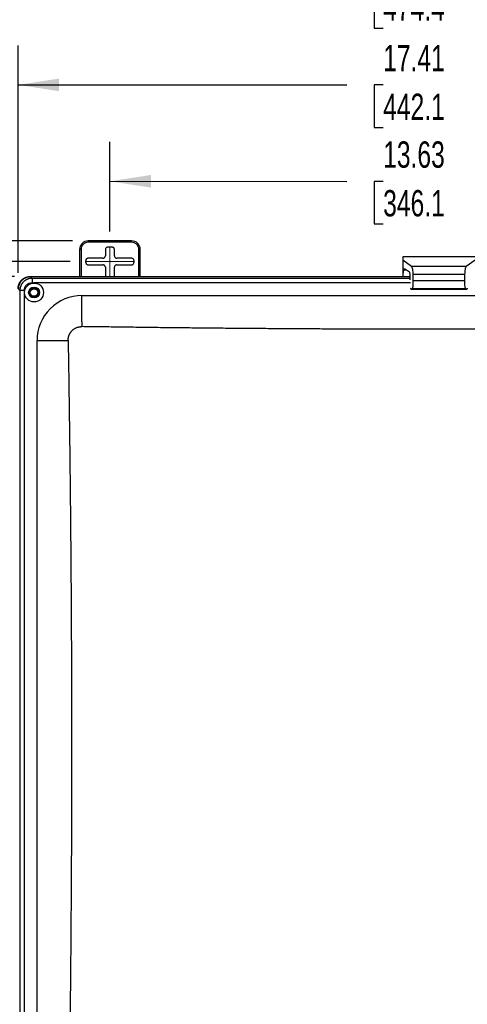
# Model space of a CAD drawing. Header units: inches. Extents: x 1.6 to 69.9, y 1.6 to 53.6.
# Tile 16 of 25: x 15 to 24.2, y 14.9 to 35.1. Entities that reach past the tile are written whole.
import ezdxf

# ---------------------------------------------------------------- set-up
doc = ezdxf.new("R2010")
doc.units = ezdxf.units.IN
doc.header["$LTSCALE"] = 6.5
doc.header["$MEASUREMENT"] = 0
doc.linetypes.add('CENTERX2', pattern=[0.8, 0.5, -0.1, 0.1, -0.1])
doc.layers.add('DIMENSIONS', color=140, linetype='Continuous', lineweight=25)
doc.styles.add('SLDTEXTSTYLE0', font='TXT', dxfattribs={"width": 0.7})
doc.dimstyles.new('SLDDIMSTYLE0', dxfattribs={"dimtxt": 0.552246, "dimasz": 0.845, "dimexe": 0, "dimexo": 0.0625, "dimgap": 0.138062, "dimtad": 0, "dimtih": 1, "dimtoh": 1, "dimrnd": 1e-09, "dimzin": 12, "dimdsep": 46, "dimtxsty": 'SLDTEXTSTYLE0', "dimsah": 1, "dimcen": 0.09, "dimadec": 0, "dimazin": 3, "dimtfac": 1, "dimtofl": 0, "dimtmove": 0, "dimatfit": 3, "dimfxl": 0, "dimfrac": 2, "dimtolj": 1, "dimtzin": 12, "dimarcsym": 0})

# ---------------------------------------------------------------- blocks, each defined once
blk = doc.blocks.new('_D_4')
at = {"layer": 'DIMENSIONS'}
for p, q in [((16.853, 30.75), (16.853, 32.594)), ((30.478, 30.75), (30.478, 32.594)), ((16.853, 31.782), (21.73, 31.781)), ((22.478, 31.781), (22.293, 31.781)), ((22.293, 31.781), (22.293, 30.904)), ((24.579, 31.781), (24.764, 31.781)), ((24.764, 31.781), (24.764, 30.904)), ((30.478, 31.781), (25.327, 31.781)), ((22.293, 30.904), (22.478, 30.904)), ((24.764, 30.904), (24.579, 30.904))]:
    blk.add_line(p, q, dxfattribs=at)
for points in [[(16.853, 31.782), (17.698, 31.652), (17.698, 31.912)], [(30.478, 31.781), (29.633, 31.911), (29.633, 31.651)]]:
    blk.add_solid(points, dxfattribs=at)
at = {"layer": 'DIMENSIONS', "char_height": 0.5417, "attachment_point": 1, "style": 'SLDTEXTSTYLE0'}
for s, insert in [('13.63', (22.478, 32.603)), ('346.1', (22.478, 31.602))]:
    blk.add_mtext(s, dxfattribs=dict(at, insert=insert))
blk = doc.blocks.new('_D_5')
at = {"layer": 'DIMENSIONS'}
for p, q in [((14.314, 29.128), (14.315, 36.62)), ((32.99, 20.444), (32.991, 36.62)), ((14.314, 35.808), (21.73, 35.807)), ((22.478, 35.807), (22.293, 35.807)), ((22.293, 35.807), (22.293, 34.93)), ((24.579, 35.807), (24.764, 35.807)), ((24.764, 35.807), (24.764, 34.93)), ((32.991, 35.807), (25.327, 35.807)), ((22.293, 34.93), (22.478, 34.93)), ((24.764, 34.93), (24.579, 34.93))]:
    blk.add_line(p, q, dxfattribs=at)
for points in [[(14.314, 35.808), (15.159, 35.678), (15.159, 35.938)], [(32.991, 35.807), (32.146, 35.937), (32.146, 35.677)]]:
    blk.add_solid(points, dxfattribs=at)
at = {"layer": 'DIMENSIONS', "char_height": 0.5417, "attachment_point": 1, "style": 'SLDTEXTSTYLE0'}
for s, insert in [('18.68', (22.478, 36.629)), ('474.4', (22.478, 35.628))]:
    blk.add_mtext(s, dxfattribs=dict(at, insert=insert))
blk = doc.blocks.new('_D_6')
at = {"layer": 'DIMENSIONS'}
for p, q in [((16.034, 30.132), (7.871, 30.132)), ((8.683, 30.132), (8.683, 21.65)), ((7.633, 20.649), (7.448, 20.649)), ((7.448, 20.649), (7.448, 19.771)), ((9.734, 20.649), (9.919, 20.649)), ((9.919, 20.649), (9.919, 19.771)), ((7.448, 19.771), (7.633, 19.771)), ((8.683, 10.107), (8.683, 19.648)), ((9.919, 19.771), (9.734, 19.771)), ((16.034, 10.107), (7.871, 10.107))]:
    blk.add_line(p, q, dxfattribs=at)
for points in [[(8.683, 30.132), (8.553, 29.287), (8.813, 29.287)], [(8.683, 10.107), (8.813, 10.952), (8.553, 10.952)]]:
    blk.add_solid(points, dxfattribs=at)
at = {"layer": 'DIMENSIONS', "char_height": 0.5417, "attachment_point": 1, "style": 'SLDTEXTSTYLE0'}
for s, insert in [('20.02', (7.633, 21.471)), ('508.6', (7.633, 20.47))]:
    blk.add_mtext(s, dxfattribs=dict(at, insert=insert))
blk = doc.blocks.new('_D_10')
at = {"layer": 'DIMENSIONS'}
for p, q in [((14.963, 29.898), (14.963, 34.577)), ((32.368, 29.897), (32.368, 34.577)), ((14.963, 33.765), (21.73, 33.764)), ((22.478, 33.764), (22.293, 33.764)), ((22.293, 33.764), (22.293, 32.887)), ((24.579, 33.764), (24.764, 33.764)), ((24.764, 33.764), (24.764, 32.887)), ((32.368, 33.764), (25.327, 33.764)), ((22.293, 32.887), (22.478, 32.887)), ((24.764, 32.887), (24.579, 32.887))]:
    blk.add_line(p, q, dxfattribs=at)
for points in [[(14.963, 33.765), (15.808, 33.635), (15.808, 33.895)], [(32.368, 33.764), (31.523, 33.894), (31.523, 33.634)]]:
    blk.add_solid(points, dxfattribs=at)
at = {"layer": 'DIMENSIONS', "char_height": 0.5417, "attachment_point": 1, "style": 'SLDTEXTSTYLE0'}
for s, insert in [('17.41', (22.478, 34.586)), ('442.1', (22.478, 33.585))]:
    blk.add_mtext(s, dxfattribs=dict(at, insert=insert))
blk = doc.blocks.new('_D_11')
at = {"layer": 'DIMENSIONS'}
for p, q in [((14.887, 29.822), (10.942, 29.822)), ((11.755, 29.822), (11.754, 21.65)), ((10.704, 20.649), (10.519, 20.649)), ((10.519, 20.649), (10.519, 19.771)), ((12.805, 20.649), (12.99, 20.649)), ((12.99, 20.649), (12.99, 19.771)), ((10.519, 19.771), (10.704, 19.771)), ((11.754, 10.417), (11.754, 19.648)), ((12.99, 19.771), (12.805, 19.771)), ((14.887, 10.417), (10.942, 10.417))]:
    blk.add_line(p, q, dxfattribs=at)
for points in [[(11.755, 29.822), (11.624, 28.977), (11.884, 28.977)], [(11.754, 10.417), (11.884, 11.262), (11.624, 11.262)]]:
    blk.add_solid(points, dxfattribs=at)
at = {"layer": 'DIMENSIONS', "char_height": 0.5417, "attachment_point": 1, "style": 'SLDTEXTSTYLE0'}
for s, insert in [('19.41', (10.704, 21.471)), ('492.9', (10.704, 20.47))]:
    blk.add_mtext(s, dxfattribs=dict(at, insert=insert))
blk = doc.blocks.new('_D_12')
at = {"layer": 'DIMENSIONS'}
for p, q in [((16.083, 30.557), (4.8, 30.557)), ((5.613, 30.557), (5.613, 21.65)), ((4.562, 20.649), (4.377, 20.649)), ((4.377, 20.649), (4.377, 19.771)), ((6.663, 20.649), (6.848, 20.649)), ((6.848, 20.649), (6.848, 19.771)), ((4.377, 19.771), (4.562, 19.771)), ((5.612, 9.682), (5.613, 19.648)), ((6.848, 19.771), (6.663, 19.771)), ((16.082, 9.682), (4.8, 9.682))]:
    blk.add_line(p, q, dxfattribs=at)
for points in [[(5.613, 30.557), (5.483, 29.712), (5.743, 29.712)], [(5.612, 9.682), (5.742, 10.527), (5.482, 10.527)]]:
    blk.add_solid(points, dxfattribs=at)
at = {"layer": 'DIMENSIONS', "char_height": 0.5417, "attachment_point": 1, "style": 'SLDTEXTSTYLE0'}
for s, insert in [('20.87', (4.562, 21.471)), ('530.2', (4.562, 20.47))]:
    blk.add_mtext(s, dxfattribs=dict(at, insert=insert))

msp = doc.modelspace()

# ---------------------------------------------------------------- linework, layer by layer
for p, q in [((16.408, 30.527), (16.408, 30.557)), ((17.298, 30.557), (16.408, 30.557)), ((17.298, 30.527), (16.408, 30.527)), ((16.896, 30.425), (16.809, 30.425)), ((17.298, 30.527), (17.298, 30.557)), ((16.258, 30.377), (16.228, 30.377)), ((16.228, 30.377), (16.228, 29.822)), ((16.258, 30.377), (16.258, 29.822)), ((16.709, 30.2), (16.409, 30.2)), ((16.759, 30.375), (16.759, 30.25)), ((16.946, 30.25), (16.946, 30.375)), ((17.296, 30.2), (16.996, 30.2)), ((17.448, 30.377), (17.478, 30.377)), ((17.448, 29.822), (17.448, 30.377)), ((17.478, 29.822), (17.478, 30.377)), ((24.37, 30.229), (22.882, 30.229)), ((22.882, 30.229), (22.882, 30.227)), ((22.882, 30.227), (22.882, 30.161)), ((24.37, 30.227), (22.882, 30.227)), ((16.359, 30.113), (16.359, 30.15)), ((16.409, 30.063), (16.709, 30.063)), ((16.759, 30.013), (16.759, 29.822)), ((16.946, 29.822), (16.946, 30.013)), ((16.996, 30.063), (17.296, 30.063)), ((17.346, 30.15), (17.346, 30.113)), ((22.882, 30.161), (22.882, 29.879)), ((23.062, 30.029), (22.882, 30.161)), ((22.92, 29.984), (22.917, 29.982)), ((23.022, 29.91), (22.92, 29.984)), ((24.19, 30.029), (23.062, 30.029)), ((24.37, 30.161), (24.19, 30.029)), ((15.212, 29.822), (23.035, 29.822)), ((15.217, 29.816), (15.249, 29.785)), ((23.035, 29.816), (15.217, 29.816)), ((23.036, 29.785), (15.249, 29.785)), ((22.899, 29.952), (22.882, 29.879)), ((22.882, 29.879), (22.882, 29.822)), ((22.964, 29.952), (22.899, 29.952)), ((23.037, 29.757), (23.035, 29.831)), ((24.162, 29.864), (23.089, 29.864)), ((23.089, 29.864), (23.092, 29.731)), ((24.16, 29.731), (24.162, 29.864)), ((15.249, 29.695), (15.29, 29.694)), ((23.038, 29.694), (15.29, 29.694)), ((24.16, 29.731), (23.092, 29.731)), ((16.276, 29.388), (16.276, 29.431)), ((16.276, 29.431), (31.055, 29.431)), ((16.276, 28.889), (16.276, 29.388)), ((23.053, 29.56), (24.199, 29.56)), ((23.07, 29.568), (23.054, 29.56)), ((24.198, 29.56), (23.054, 29.56)), ((24.182, 29.568), (23.07, 29.568)), ((24.198, 29.56), (24.182, 29.568)), ((16.276, 28.889), (16.276, 28.792)), ((15.353, 11.729), (15.353, 28.508)), ((15.353, 28.508), (15.993, 28.508))]:
    msp.add_line(p, q)
at = {"color": 40, "linetype": 'CENTERX2', "lineweight": 18}
for p, q in [((16.853, 30.425), (16.853, 29.822)), ((16.359, 30.132), (17.346, 30.132))]:
    msp.add_line(p, q, dxfattribs=at)
at = {"flags": 128}
for points in [[(14.968, 29.567), (14.986, 29.55), (15, 29.536)], [(15, 29.536), (14.999, 18.989), (14.999, 10.702)]]:
    msp.add_lwpolyline(points, dxfattribs=at)
for radius in [0.195, 0.112, 0.0975, 0.095, 0.0781]:
    msp.add_circle((15.291, 29.494), radius)
for centre, radius, start, end in [((16.408, 30.377), 0.18, 89.9986, 179.9986), ((17.298, 30.377), 0.18, 359.9986, 89.9986), ((16.276, 28.508), 0.923, 89.9986, 179.9986)]:
    msp.add_arc(centre, radius, start, end)
for points, knots in [([(16.408, 30.527), (16.39, 30.527), (16.371, 30.523), (16.334, 30.509), (16.316, 30.497), (16.287, 30.468), (16.276, 30.45), (16.261, 30.413), (16.258, 30.394), (16.258, 30.377)], [0, 0, 0, 0, 0.25, 0.25, 0.5, 0.5, 0.75, 0.75, 1, 1, 1, 1]), ([(16.809, 30.425), (16.804, 30.425), (16.797, 30.424), (16.785, 30.419), (16.779, 30.415), (16.769, 30.406), (16.765, 30.4), (16.761, 30.387), (16.759, 30.381), (16.759, 30.375)], [0, 0, 0, 0, 0.25, 0.25, 0.5, 0.5, 0.75, 0.75, 1, 1, 1, 1]), ([(16.946, 30.375), (16.946, 30.381), (16.945, 30.387), (16.94, 30.4), (16.937, 30.406), (16.927, 30.415), (16.921, 30.419), (16.909, 30.424), (16.902, 30.425), (16.896, 30.425)], [0, 0, 0, 0, 0.25, 0.25, 0.5, 0.5, 0.75, 0.75, 1, 1, 1, 1]), ([(17.448, 30.377), (17.448, 30.394), (17.445, 30.413), (17.43, 30.45), (17.419, 30.468), (17.389, 30.497), (17.372, 30.509), (17.335, 30.523), (17.316, 30.527), (17.298, 30.527)], [0, 0, 0, 0, 0.25, 0.25, 0.5, 0.5, 0.75, 0.75, 1, 1, 1, 1]), ([(16.409, 30.2), (16.404, 30.2), (16.397, 30.199), (16.385, 30.194), (16.379, 30.19), (16.369, 30.181), (16.365, 30.175), (16.361, 30.162), (16.359, 30.156), (16.359, 30.15)], [0, 0, 0, 0, 0.25, 0.25, 0.5, 0.5, 0.75, 0.75, 1, 1, 1, 1]), ([(16.709, 30.2), (16.715, 30.2), (16.722, 30.201), (16.734, 30.206), (16.74, 30.21), (16.75, 30.22), (16.754, 30.226), (16.758, 30.238), (16.759, 30.244), (16.759, 30.25)], [0, 0, 0, 0, 0.25, 0.25, 0.5, 0.5, 0.75, 0.75, 1, 1, 1, 1]), ([(16.946, 30.25), (16.946, 30.244), (16.947, 30.238), (16.952, 30.226), (16.956, 30.22), (16.966, 30.21), (16.972, 30.206), (16.984, 30.201), (16.99, 30.2), (16.996, 30.2)], [0, 0, 0, 0, 0.25, 0.25, 0.5, 0.5, 0.75, 0.75, 1, 1, 1, 1]), ([(17.346, 30.15), (17.346, 30.156), (17.345, 30.162), (17.34, 30.175), (17.337, 30.181), (17.327, 30.19), (17.321, 30.194), (17.309, 30.199), (17.302, 30.2), (17.296, 30.2)], [0, 0, 0, 0, 0.25, 0.25, 0.5, 0.5, 0.75, 0.75, 1, 1, 1, 1]), ([(16.359, 30.113), (16.359, 30.107), (16.361, 30.101), (16.365, 30.089), (16.369, 30.083), (16.379, 30.073), (16.385, 30.069), (16.397, 30.064), (16.404, 30.063), (16.409, 30.063)], [0, 0, 0, 0, 0.25, 0.25, 0.5, 0.5, 0.75, 0.75, 1, 1, 1, 1]), ([(16.759, 30.013), (16.759, 30.019), (16.758, 30.025), (16.754, 30.038), (16.75, 30.044), (16.74, 30.053), (16.734, 30.057), (16.722, 30.062), (16.715, 30.063), (16.709, 30.063)], [0, 0, 0, 0, 0.25, 0.25, 0.5, 0.5, 0.75, 0.75, 1, 1, 1, 1]), ([(16.996, 30.063), (16.99, 30.063), (16.984, 30.062), (16.972, 30.057), (16.966, 30.053), (16.956, 30.044), (16.952, 30.038), (16.947, 30.025), (16.946, 30.019), (16.946, 30.013)], [0, 0, 0, 0, 0.25, 0.25, 0.5, 0.5, 0.75, 0.75, 1, 1, 1, 1]), ([(17.296, 30.063), (17.302, 30.063), (17.309, 30.064), (17.321, 30.069), (17.327, 30.073), (17.337, 30.083), (17.34, 30.089), (17.345, 30.101), (17.346, 30.107), (17.346, 30.113)], [0, 0, 0, 0, 0.25, 0.25, 0.5, 0.5, 0.75, 0.75, 1, 1, 1, 1]), ([(23.062, 30.029), (23.065, 30.027), (23.068, 30.021), (23.075, 30.003), (23.078, 29.99), (23.083, 29.958), (23.085, 29.94), (23.088, 29.902), (23.089, 29.882), (23.089, 29.864)], [0, 0, 0, 0, 0.25, 0.25, 0.5, 0.5, 0.75, 0.75, 1, 1, 1, 1]), ([(24.162, 29.864), (24.163, 29.882), (24.164, 29.902), (24.167, 29.94), (24.169, 29.958), (24.174, 29.99), (24.177, 30.003), (24.183, 30.021), (24.187, 30.027), (24.19, 30.029)], [0, 0, 0, 0, 0.25, 0.25, 0.5, 0.5, 0.75, 0.75, 1, 1, 1, 1]), ([(14.963, 29.573), (14.963, 29.576), (14.963, 29.583), (14.964, 29.593), (14.965, 29.603), (14.966, 29.613), (14.968, 29.623), (14.97, 29.633), (14.973, 29.643), (14.976, 29.652), (14.979, 29.661), (14.983, 29.671), (14.987, 29.679), (14.991, 29.688), (14.996, 29.697), (15.001, 29.705), (15.006, 29.713), (15.012, 29.721), (15.017, 29.728), (15.023, 29.735), (15.029, 29.742), (15.038, 29.751), (15.048, 29.761), (15.061, 29.771), (15.076, 29.781), (15.09, 29.79), (15.106, 29.798), (15.122, 29.805), (15.139, 29.811), (15.157, 29.816), (15.175, 29.819), (15.194, 29.821), (15.206, 29.822), (15.212, 29.822)], [0, 0, 0, 0, 0.026348, 0.052551, 0.07861, 0.104526, 0.130299, 0.15593, 0.181418, 0.206764, 0.231969, 0.257034, 0.281958, 0.306742, 0.331386, 0.355892, 0.380259, 0.404488, 0.42858, 0.452535, 0.476354, 0.500037, 0.543188, 0.58679, 0.630847, 0.67536, 0.720334, 0.765771, 0.811674, 0.858046, 0.904889, 0.952206, 1, 1, 1, 1]), ([(15.217, 29.816), (15.214, 29.816), (15.207, 29.816), (15.197, 29.815), (15.187, 29.814), (15.177, 29.813), (15.167, 29.811), (15.157, 29.809), (15.147, 29.806), (15.138, 29.803), (15.129, 29.8), (15.119, 29.796), (15.111, 29.792), (15.102, 29.788), (15.093, 29.783), (15.085, 29.779), (15.077, 29.773), (15.069, 29.768), (15.062, 29.762), (15.055, 29.756), (15.048, 29.75), (15.039, 29.742), (15.029, 29.731), (15.019, 29.718), (15.009, 29.704), (15, 29.689), (14.992, 29.673), (14.985, 29.657), (14.979, 29.64), (14.974, 29.622), (14.971, 29.604), (14.969, 29.586), (14.968, 29.573), (14.968, 29.567)], [0, 0, 0, 0, 0.0263476, 0.052551, 0.0786105, 0.1045264, 0.1302994, 0.1559297, 0.1814179, 0.2067643, 0.2319694, 0.2570337, 0.2819576, 0.3067416, 0.3313862, 0.3558919, 0.3802591, 0.4044885, 0.4285804, 0.4525355, 0.4763542, 0.5000371, 0.5431882, 0.5867903, 0.6308465, 0.6753601, 0.7203339, 0.765771, 0.8116741, 0.8580459, 0.9048891, 0.9522063, 1, 1, 1, 1]), ([(15.249, 29.785), (15.245, 29.785), (15.239, 29.785), (15.228, 29.784), (15.218, 29.783), (15.208, 29.782), (15.199, 29.78), (15.189, 29.778), (15.179, 29.775), (15.17, 29.772), (15.161, 29.769), (15.152, 29.765), (15.143, 29.761), (15.134, 29.757), (15.126, 29.752), (15.118, 29.747), (15.11, 29.742), (15.102, 29.737), (15.094, 29.731), (15.087, 29.725), (15.08, 29.719), (15.072, 29.711), (15.062, 29.7), (15.051, 29.687), (15.041, 29.673), (15.031, 29.658), (15.023, 29.642), (15.016, 29.626), (15.01, 29.609), (15.006, 29.591), (15.002, 29.573), (15, 29.555), (15, 29.542), (15, 29.536)], [0, 0, 0, 0, 0.026064, 0.052003, 0.077819, 0.10351, 0.129079, 0.154525, 0.179846, 0.205043, 0.230114, 0.25506, 0.27988, 0.304575, 0.329143, 0.353585, 0.3779, 0.402087, 0.426146, 0.450078, 0.473882, 0.497558, 0.541116, 0.585103, 0.629516, 0.674357, 0.719623, 0.765309, 0.811416, 0.857941, 0.904881, 0.952233, 1, 1, 1, 1]), ([(15.249, 29.785), (15.249, 29.784), (15.249, 29.781), (15.249, 29.771), (15.249, 29.764), (15.249, 29.748), (15.249, 29.738), (15.249, 29.718), (15.249, 29.706), (15.249, 29.695)], [0, 0, 0, 0, 0.25, 0.25, 0.5, 0.5, 0.75, 0.75, 1, 1, 1, 1]), ([(23.035, 29.831), (23.035, 29.84), (23.034, 29.849), (23.033, 29.867), (23.032, 29.876), (23.029, 29.891), (23.028, 29.897), (23.025, 29.906), (23.023, 29.909), (23.022, 29.91)], [0, 0, 0, 0, 0.25, 0.25, 0.5, 0.5, 0.75, 0.75, 1, 1, 1, 1]), ([(15.089, 29.536), (15.089, 29.557), (15.093, 29.578), (15.109, 29.616), (15.121, 29.634), (15.151, 29.663), (15.168, 29.675), (15.207, 29.691), (15.228, 29.695), (15.249, 29.695)], [0, 0, 0, 0, 0.25, 0.25, 0.5, 0.5, 0.75, 0.75, 1, 1, 1, 1]), ([(23.054, 29.56), (23.053, 29.56), (23.05, 29.56), (23.047, 29.568), (23.045, 29.577), (23.044, 29.581)], [0, 0, 0, 0, 0.342453, 0.713361, 1, 1, 1, 1]), ([(23.092, 29.731), (23.092, 29.713), (23.092, 29.693), (23.09, 29.654), (23.089, 29.636), (23.085, 29.605), (23.082, 29.592), (23.076, 29.574), (23.073, 29.57), (23.07, 29.568)], [0, 0, 0, 0, 0.25, 0.25, 0.5, 0.5, 0.75, 0.75, 1, 1, 1, 1]), ([(24.182, 29.568), (24.179, 29.57), (24.175, 29.574), (24.17, 29.592), (24.167, 29.605), (24.163, 29.636), (24.161, 29.654), (24.16, 29.693), (24.16, 29.713), (24.16, 29.731)], [0, 0, 0, 0, 0.25, 0.25, 0.5, 0.5, 0.75, 0.75, 1, 1, 1, 1]), ([(24.207, 29.581), (24.207, 29.579), (24.206, 29.57), (24.202, 29.561), (24.199, 29.56), (24.198, 29.56)], [0, 0, 0, 0, 0.1499953, 0.592805, 1, 1, 1, 1]), ([(15.089, 29.536), (15.078, 29.536), (15.067, 29.536), (15.046, 29.536), (15.037, 29.536), (15.02, 29.536), (15.014, 29.536), (15.004, 29.536), (15.001, 29.536), (15, 29.536)], [0, 0, 0, 0, 0.25, 0.25, 0.5, 0.5, 0.75, 0.75, 1, 1, 1, 1]), ([(15.089, 29.536), (15.089, 29.534), (15.089, 29.53), (15.09, 29.523), (15.09, 29.515), (15.09, 29.505), (15.091, 29.495), (15.091, 29.482), (15.091, 29.467), (15.091, 29.43), (15.091, 29.351), (15.091, 29.18), (15.091, 28.837), (15.091, 28.153), (15.091, 26.784), (15.09, 24.045), (15.09, 20.134), (15.09, 15.439), (15.09, 12.31), (15.09, 10.745)], [0, 0, 0, 0, 0.000285, 0.000651, 0.001097, 0.001549, 0.00221, 0.002698, 0.003674, 0.00465, 0.008553, 0.01636, 0.031973, 0.0632, 0.125653, 0.25056, 0.500373, 0.750187, 1, 1, 1, 1]), ([(15.993, 28.508), (15.993, 28.512), (15.993, 28.519), (15.993, 28.53), (15.994, 28.541), (15.995, 28.551), (15.997, 28.562), (15.999, 28.572), (16.002, 28.582), (16.004, 28.592), (16.007, 28.602), (16.011, 28.612), (16.015, 28.621), (16.019, 28.63), (16.023, 28.64), (16.028, 28.648), (16.033, 28.657), (16.038, 28.665), (16.044, 28.674), (16.049, 28.681), (16.055, 28.689), (16.061, 28.696), (16.068, 28.703), (16.077, 28.713), (16.089, 28.724), (16.104, 28.736), (16.12, 28.747), (16.137, 28.758), (16.155, 28.767), (16.174, 28.775), (16.193, 28.781), (16.213, 28.786), (16.234, 28.79), (16.255, 28.792), (16.269, 28.792), (16.276, 28.792)], [0, 0, 0, 0, 0.024208, 0.04828, 0.072216, 0.096014, 0.119673, 0.143194, 0.166574, 0.189814, 0.212912, 0.235869, 0.258682, 0.281352, 0.303878, 0.326258, 0.348493, 0.370582, 0.392524, 0.414319, 0.435965, 0.457463, 0.478811, 0.50001, 0.543429, 0.587269, 0.631527, 0.676197, 0.721275, 0.766755, 0.812631, 0.8589, 0.905555, 0.95259, 1, 1, 1, 1]), ([(31.055, 28.792), (30.932, 28.79), (30.686, 28.786), (30.316, 28.781), (29.947, 28.777), (29.577, 28.772), (29.208, 28.768), (28.838, 28.764), (28.469, 28.76), (28.099, 28.757), (27.73, 28.754), (27.36, 28.751), (26.991, 28.748), (26.622, 28.746), (26.252, 28.744), (25.883, 28.742), (25.513, 28.74), (25.144, 28.739), (24.774, 28.738), (24.405, 28.738), (24.035, 28.737), (23.666, 28.737), (23.296, 28.737), (22.927, 28.738), (22.557, 28.738), (22.188, 28.739), (21.818, 28.741), (21.449, 28.742), (21.079, 28.744), (20.71, 28.746), (20.34, 28.748), (19.971, 28.751), (19.601, 28.754), (19.232, 28.757), (18.862, 28.76), (18.493, 28.764), (18.123, 28.768), (17.754, 28.772), (17.384, 28.777), (17.015, 28.782), (16.646, 28.787), (16.399, 28.79), (16.276, 28.792)], [0, 0, 0, 0, 0.0250009, 0.0500016, 0.0750022, 0.1000026, 0.125003, 0.1500033, 0.1750034, 0.2000035, 0.2250035, 0.2500034, 0.2750033, 0.3000031, 0.3250028, 0.3500025, 0.3750022, 0.4000018, 0.4250013, 0.4500009, 0.4750005, 0.5, 0.5249995, 0.5499991, 0.5749987, 0.5999982, 0.6249978, 0.6499975, 0.6749972, 0.6999969, 0.7249967, 0.7499966, 0.7749965, 0.7999965, 0.8249966, 0.8499967, 0.874997, 0.8999974, 0.9249978, 0.9499984, 0.9749991, 1, 1, 1, 1]), ([(15.993, 28.508), (15.995, 28.387), (15.999, 28.144), (16.005, 27.779), (16.01, 27.414), (16.015, 27.05), (16.02, 26.685), (16.025, 26.32), (16.029, 25.955), (16.033, 25.591), (16.037, 25.226), (16.041, 24.861), (16.044, 24.496), (16.047, 24.132), (16.05, 23.767), (16.053, 23.402), (16.055, 23.037), (16.057, 22.672), (16.059, 22.308), (16.06, 21.943), (16.061, 21.578), (16.062, 21.213), (16.063, 20.849), (16.063, 20.484), (16.063, 20.119), (16.063, 19.754), (16.063, 19.389), (16.062, 19.025), (16.061, 18.66), (16.06, 18.295), (16.059, 17.93), (16.057, 17.565), (16.055, 17.201), (16.052, 16.836), (16.05, 16.471), (16.047, 16.106), (16.044, 15.742), (16.041, 15.377), (16.037, 15.012), (16.033, 14.647), (16.029, 14.283), (16.025, 13.918), (16.02, 13.553), (16.015, 13.188), (16.01, 12.824), (16.004, 12.459), (15.999, 12.094), (15.995, 11.851), (15.993, 11.729)], [0, 0, 0, 0, 0.0217402, 0.0434802, 0.0652201, 0.0869599, 0.1086996, 0.1304391, 0.1521785, 0.1739179, 0.1956571, 0.2173963, 0.2391353, 0.2608743, 0.2826132, 0.3043521, 0.3260909, 0.3478296, 0.3695683, 0.391307, 0.4130456, 0.4347843, 0.4565228, 0.4782614, 0.5, 0.5217386, 0.5434772, 0.5652157, 0.5869544, 0.608693, 0.6304317, 0.6521704, 0.6739091, 0.6956479, 0.7173868, 0.7391257, 0.7608647, 0.7826037, 0.8043429, 0.8260821, 0.8478215, 0.8695609, 0.8913004, 0.9130401, 0.9347799, 0.9565198, 0.9782598, 1, 1, 1, 1])]:
    msp.add_open_spline(points, degree=3, knots=knots)
msp.add_open_spline([(22.908, 29.978), (22.904, 29.972), (22.901, 29.963), (22.899, 29.952)], degree=3)

# ---------------------------------------------------------------- dimensions: what is measured, and where the dimension line sits
at = {"layer": 'DIMENSIONS'}
for base, p1, p2, angle, picture, middle in [((14.314, 35.808), (32.99, 20.119), (14.314, 28.803), 359.9986, '_D_5', (23.529, 35.807)), ((14.963, 33.765), (32.368, 29.572), (14.963, 29.573), 359.9986, '_D_10', (23.529, 33.764)), ((30.4781, 31.7812), (16.8529, 30.4251), (30.4781, 30.4248), 359.9986, '_D_4', (23.5286, 31.7814)), ((5.612307, 9.681941), (16.40792, 30.556684), (16.407425, 9.681685), 89.998641, '_D_12', (5.612567, 20.649071)), ((8.68343, 30.13167), (16.35898, 10.10669), (16.35946, 30.13167), 90, '_D_6', (8.68343, 20.64907)), ((11.754056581, 10.416795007), (15.212148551, 29.821712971), (15.21168818, 10.416712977), 89.998640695, '_D_11', (11.754299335, 20.649076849))]:
    dim = msp.add_linear_dim(base=base, p1=p1, p2=p2, angle=angle, dimstyle='SLDDIMSTYLE0', dxfattribs=at)
    dim.commit()
    dim.dimension.update_dxf_attribs({"geometry": picture, "text_midpoint": middle, "dimtype": 160})

doc.saveas('drawing.dxf')
